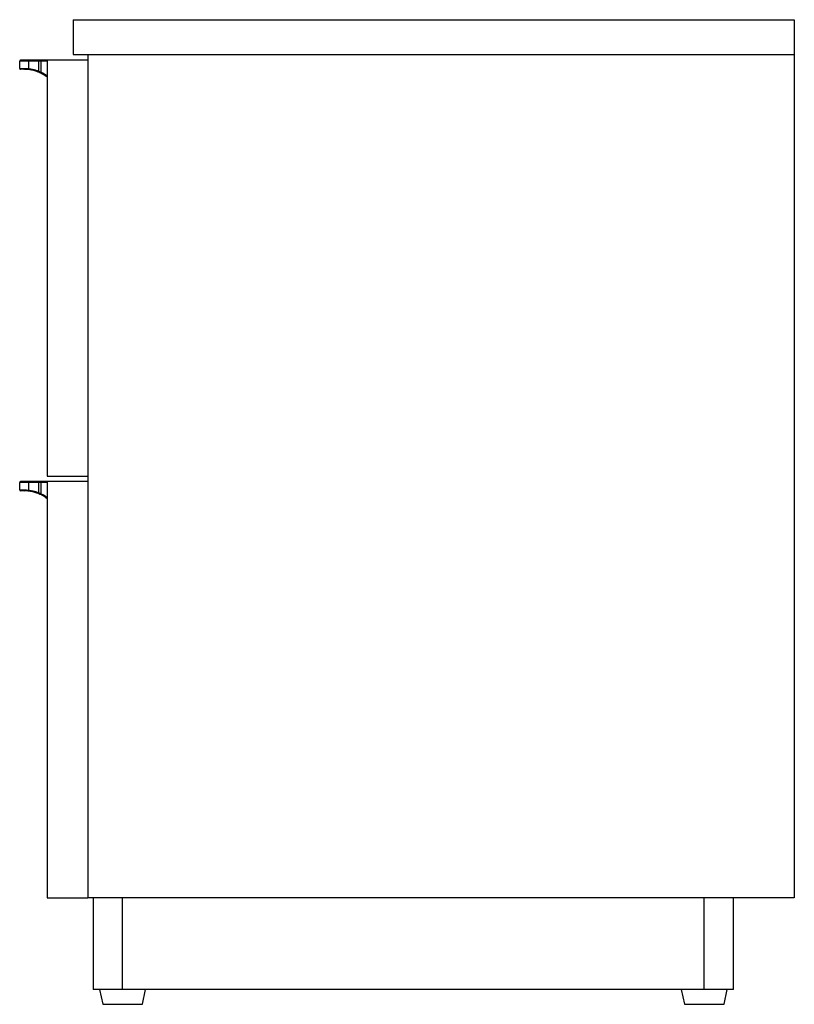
# Paper-space layout '_Right' of a CAD drawing. Header units: millimetres. Extents: x -37 to 384, y 173 to 708.
import ezdxf

# ---------------------------------------------------------------- set-up
doc = ezdxf.new("R2010")
doc.units = ezdxf.units.MM

psp = doc.layouts.new('_Right')

# ---------------------------------------------------------------- linework, layer by layer
at = {"color": 7, "linetype": 'Continuous', "lineweight": 25}
for p, q in [((-7.94, 708.5), (-7.94, 689.5)), ((-7.94, 708.5), (384.4, 708.5)), ((384.4, 708.5), (384.4, 230.83)), ((-22, 686), (-37, 686)), ((-37, 682), (-37, 686)), ((0, 686.5), (-36.5, 686.5)), ((-32.07, 681.83), (-32.07, 686)), ((-26.72, 686), (-26.72, 680.51)), ((-25.28, 679.89), (-25.28, 686)), ((-22, 686.5), (-22, 460.17)), ((-7.94, 689.5), (384.4, 689.5)), ((0, 689.5), (0, 230.83)), ((-37, 682), (-34.8, 682)), ((-34.36, 681.5), (-34.79, 681.5)), ((-26.25, 679.78), (-25.89, 679.62)), ((-22, 456.67), (-37, 456.67)), ((-37, 452.67), (-37, 456.67)), ((0, 457.17), (-36.5, 457.17)), ((-32.07, 452.5), (-32.07, 456.67)), ((-26.72, 456.67), (-26.72, 451.18)), ((-25.28, 450.56), (-25.28, 456.67)), ((-22, 460.17), (0, 460.17)), ((-22, 457.17), (-22, 230.84)), ((-37, 452.67), (-34.8, 452.67)), ((-34.36, 452.17), (-34.79, 452.17)), ((-26.25, 450.45), (-25.89, 450.29)), ((-22, 230.84), (0, 230.84)), ((384.4, 230.83), (0, 230.83)), ((3, 230.83), (3, 180.83)), ((19, 180.83), (19, 230.83)), ((335.4, 180.83), (335.4, 230.83)), ((351.4, 180.83), (351.4, 230.83)), ((351.4, 180.83), (3, 180.83)), ((6.5, 180.83), (8.2, 172.83)), ((29.8, 172.83), (31.5, 180.83)), ((322.9, 180.83), (324.6, 172.83)), ((346.2, 172.83), (347.9, 180.83)), ((8.2, 172.83), (29.8, 172.83)), ((324.6, 172.83), (346.2, 172.83))]:
    psp.add_line(p, q, dxfattribs=at)
for centre, radius, start, end in [((-36.5, 686), 0.5, 90, 180), ((-31.63, 686.07), 0.445, 102.3549, 188.4823), ((-24.6, 686.12), 2.12, 169.7894, 183.3714), ((-27.4, 686.12), 2.12, 356.6286, 10.2106), ((-36.5, 682), 0.5, 180, 270), ((-34.33, 681.97), 0.469, 176.0518, 265.4138), ((-31.65, 681.74), 0.428, 167.7955, 251.1606), ((-24.71, 679.57), 2.21, 154.8953, 167.6023), ((-27.52, 680.85), 2.44, 324.7531, 336.859), ((-36.5, 456.67), 0.5, 90, 180), ((-31.63, 456.74), 0.445, 102.3549, 188.4823), ((-24.6, 456.79), 2.12, 169.7894, 183.3714), ((-27.4, 456.79), 2.12, 356.6286, 10.2106), ((-36.5, 452.67), 0.5, 180, 270), ((-34.33, 452.64), 0.469, 176.0518, 265.4138), ((-31.65, 452.41), 0.428, 167.7955, 251.1606), ((-24.71, 450.24), 2.21, 154.8953, 167.6023), ((-27.52, 451.52), 2.44, 324.7531, 336.859)]:
    psp.add_arc(centre, radius, start, end, dxfattribs=at)
for points, knots in [([(-34.79, 681.5), (-35.07, 681.5), (-35.32, 681.5), (-35.64, 681.5), (-35.74, 681.5), (-35.92, 681.5), (-36, 681.5), (-36.35, 681.5), (-36.5, 681.5), (-36.5, 681.5)], [0, 0, 0, 0, 0.25, 0.25, 0.375, 0.375, 0.5, 0.5, 1, 1, 1, 1]), ([(-34.8, 682), (-34.73, 682), (-34.59, 682), (-34.38, 682), (-34.18, 681.99), (-33.97, 681.98), (-33.76, 681.98), (-33.46, 681.96), (-33.07, 681.93), (-32.58, 681.89), (-32.24, 681.85), (-32.07, 681.83)], [0, 0, 0, 0, 0.090337, 0.177869, 0.262599, 0.344529, 0.423662, 0.500002, 0.672585, 0.839232, 1, 1, 1, 1]), ([(-32.07, 681.83), (-32, 681.82), (-31.88, 681.81), (-31.68, 681.78), (-31.49, 681.75), (-31.29, 681.72), (-31.09, 681.69), (-30.74, 681.63), (-30.24, 681.53), (-29.63, 681.4), (-29.1, 681.27), (-28.63, 681.14), (-28.15, 681), (-27.68, 680.85), (-27.2, 680.69), (-26.88, 680.57), (-26.72, 680.51)], [0, 0, 0, 0, 0.0430053, 0.0854488, 0.1273341, 0.1686648, 0.2094449, 0.2496783, 0.3761111, 0.4998319, 0.5829589, 0.6661115, 0.7493409, 0.8326983, 0.9162345, 1, 1, 1, 1]), ([(-27.59, 680.32), (-27.97, 680.45), (-28.35, 680.58), (-29.09, 680.8), (-29.46, 680.89), (-30.54, 681.15), (-31.2, 681.26), (-31.79, 681.33)], [0, 0, 0, 0, 0.25, 0.25, 0.5, 0.5, 1, 1, 1, 1]), ([(-26.72, 680.51), (-26.62, 680.47), (-26.43, 680.39), (-26.14, 680.28), (-25.85, 680.15), (-25.57, 680.03), (-25.38, 679.94), (-25.28, 679.89)], [0, 0, 0, 0, 0.198291, 0.397396, 0.597356, 0.79821, 1, 1, 1, 1]), ([(-22, 677.17), (-22.35, 677.46), (-23.37, 678.29), (-24.68, 678.99), (-25.53, 679.44)], [0, 0, 0, 0, 0.350316, 1, 1, 1, 1]), ([(-34.79, 452.17), (-35.07, 452.17), (-35.32, 452.17), (-35.64, 452.17), (-35.74, 452.17), (-35.92, 452.17), (-36, 452.17), (-36.35, 452.17), (-36.5, 452.17), (-36.5, 452.17)], [0, 0, 0, 0, 0.25, 0.25, 0.375, 0.375, 0.5, 0.5, 1, 1, 1, 1]), ([(-34.8, 452.67), (-34.73, 452.67), (-34.59, 452.67), (-34.38, 452.67), (-34.18, 452.66), (-33.97, 452.65), (-33.76, 452.65), (-33.46, 452.63), (-33.07, 452.6), (-32.58, 452.56), (-32.24, 452.52), (-32.07, 452.5)], [0, 0, 0, 0, 0.090337, 0.177869, 0.262599, 0.344529, 0.423662, 0.500002, 0.672585, 0.839232, 1, 1, 1, 1]), ([(-32.07, 452.5), (-32, 452.49), (-31.88, 452.48), (-31.68, 452.45), (-31.49, 452.42), (-31.29, 452.39), (-31.09, 452.36), (-30.74, 452.3), (-30.24, 452.2), (-29.63, 452.07), (-29.1, 451.94), (-28.63, 451.81), (-28.15, 451.67), (-27.68, 451.52), (-27.2, 451.36), (-26.88, 451.24), (-26.72, 451.18)], [0, 0, 0, 0, 0.043005, 0.085449, 0.127334, 0.168665, 0.209445, 0.249678, 0.376111, 0.499832, 0.582959, 0.666112, 0.749341, 0.832698, 0.916234, 1, 1, 1, 1]), ([(-27.59, 450.99), (-27.97, 451.12), (-28.35, 451.25), (-29.09, 451.47), (-29.46, 451.56), (-30.54, 451.82), (-31.2, 451.93), (-31.79, 452)], [0, 0, 0, 0, 0.25, 0.25, 0.5, 0.5, 1, 1, 1, 1]), ([(-26.72, 451.18), (-26.62, 451.14), (-26.43, 451.06), (-26.14, 450.95), (-25.85, 450.82), (-25.57, 450.7), (-25.38, 450.61), (-25.28, 450.56)], [0, 0, 0, 0, 0.198291, 0.397396, 0.597356, 0.79821, 1, 1, 1, 1]), ([(-22, 447.84), (-22.35, 448.13), (-23.37, 448.96), (-24.68, 449.66), (-25.53, 450.11)], [0, 0, 0, 0, 0.350316, 1, 1, 1, 1])]:
    psp.add_open_spline(points, degree=3, knots=knots, dxfattribs=at)
for points in [[(-31.85, 681.34), (-32.84, 681.47), (-33.67, 681.5), (-34.36, 681.5)], [(-31.79, 681.33), (-31.81, 681.34), (-31.83, 681.34), (-31.85, 681.34)], [(-26.87, 680.04), (-27.11, 680.14), (-27.35, 680.23), (-27.59, 680.32)], [(-26.25, 679.78), (-26.46, 679.87), (-26.67, 679.96), (-26.87, 680.04)], [(-25.53, 679.44), (-25.77, 679.56), (-26.01, 679.67), (-26.25, 679.78)], [(-31.85, 452.01), (-32.84, 452.14), (-33.67, 452.17), (-34.36, 452.17)], [(-31.79, 452), (-31.81, 452.01), (-31.83, 452.01), (-31.85, 452.01)], [(-26.87, 450.71), (-27.11, 450.81), (-27.35, 450.9), (-27.59, 450.99)], [(-26.25, 450.45), (-26.46, 450.54), (-26.67, 450.63), (-26.87, 450.71)], [(-25.53, 450.11), (-25.77, 450.23), (-26.01, 450.34), (-26.25, 450.45)]]:
    psp.add_open_spline(points, degree=3, dxfattribs=at)
at = {"color": 8, "linetype": 'Continuous', "lineweight": 25}
for points in [[(-25.28, 679.89), (-24.23, 679.38), (-23.02, 678.79), (-22.11, 678.08), (-22, 677.99)], [(-25.28, 450.56), (-24.23, 450.05), (-23.02, 449.46), (-22.11, 448.75), (-22, 448.66)]]:
    psp.add_open_spline(points, degree=3, knots=[0, 0, 0, 0, 0.87375, 1, 1, 1, 1], dxfattribs=at)

doc.saveas('drawing.dxf')
